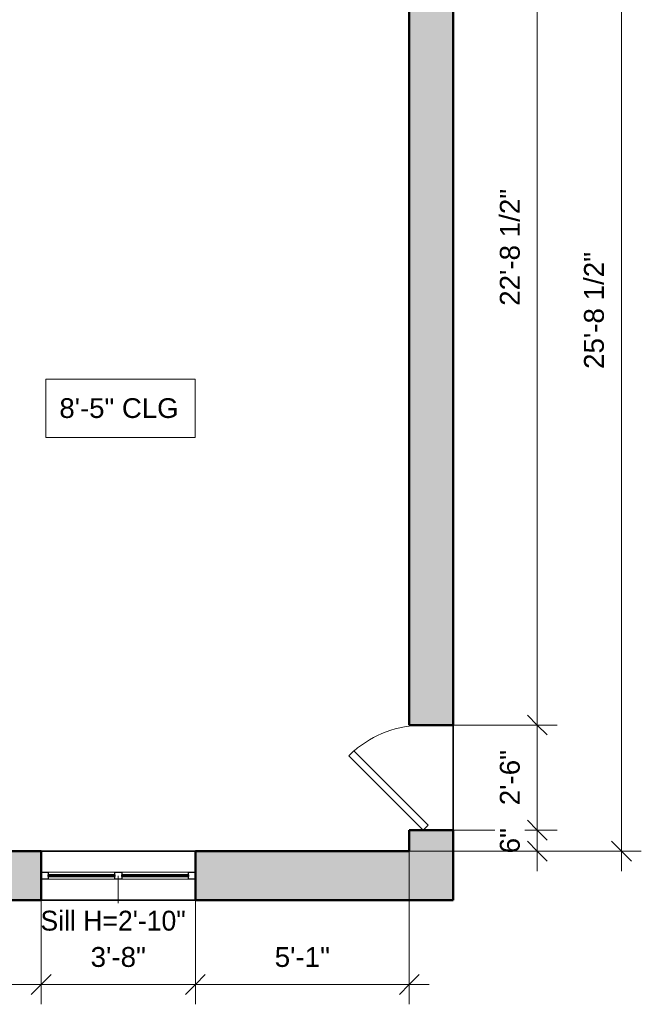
# Model space of a CAD drawing. Header units: inches. Extents: x -321 to 482, y -30 to 637.
# Tile 10 of 11: x 304 to 482, y -30 to 251. Entities that reach past the tile are written whole.
import ezdxf

# ---------------------------------------------------------------- set-up
doc = ezdxf.new("R2010")
doc.units = ezdxf.units.IN
doc.header["$MEASUREMENT"] = 0
for name, color, linetype, lineweight in [('A-ANNO-DIMS', 211, 'Continuous', 9), ('A-ANNO-DIMS-48', 211, 'Continuous', 9), ('A-DOOR', 31, 'Continuous', 18), ('A-FLOR', 192, 'Continuous', 18), ('A-GLAZ', 151, 'Continuous', 18), ('A-GLAZ-IDEN', 152, 'Continuous', 9), ('A-WALL', 113, 'Continuous', 18), ('A-WALL-PATT', 111, 'Continuous', 18), ('G-ANNO-TEXT', 231, 'Continuous', 9)]:
    doc.layers.add(name, color=color, linetype=linetype, lineweight=lineweight)
doc.styles.add('Arial_1', font='arial.ttf', dxfattribs={"height": 5.669291})
doc.styles.add('Arial_2', font='arial.ttf', dxfattribs={"height": 5.625})
doc.styles.add('Lato', font='Lato-Regular.ttf', dxfattribs={"height": 5.669291})
doc.dimstyles.new('Linear_-_3mm_Arial', dxfattribs={"dimscale": 12, "dimtxt": 5.784148, "dimasz": 0.472441, "dimexe": 0.472441, "dimexo": 0, "dimgap": 0.275591, "dimtad": 1, "dimrnd": 0.25, "dimzin": 3, "dimdsep": 46, "dimlunit": 4, "dimtxsty": 'Arial_1', "dimblk1": 'OBLIQUE', "dimblk2": 'OBLIQUE', "dimsah": 1, "dimcen": 0.09, "dimdle": 0.472441, "dimazin": 2, "dimtfac": 1, "dimtdec": 4, "dimtix": 1, "dimtmove": 0, "dimatfit": 3, "dimfxl": 1, "dimtvp": 1, "dimtfill": 1, "dimfrac": 2, "dimtolj": 1, "dimtzin": 0, "dimarcsym": 2})

# ---------------------------------------------------------------- blocks, each defined once
blk = doc.blocks.new('Window_5 - 3_-8_ x 3_-0_-440810-1-1st Floor Plan')
at = {"layer": 'A-GLAZ', "lineweight": 25}
for p, q in [((-21.5, 1), (-19.5, 1)), ((-21.5, -1), (-21.5, 1)), ((-19.5, 1), (-19.5, -1)), ((-0.5, 1), (1.5, 1)), ((-0.5, -1), (-0.5, 1)), ((1.5, 1), (1.5, -1)), ((20.5, 1), (22.5, 1)), ((20.5, -1), (20.5, 1)), ((22.5, 1), (22.5, -1)), ((-19.5, -1), (-21.5, -1)), ((1.5, -1), (-0.5, -1)), ((22.5, -1), (20.5, -1))]:
    blk.add_line(p, q, dxfattribs=at)
at = {"layer": 'A-GLAZ'}
for p, q in [((-0.5, 1), (-19.5, 1)), ((20.5, 1), (1.5, 1)), ((-19.5, -1), (-0.5, -1)), ((1.5, -1), (20.5, -1))]:
    blk.add_line(p, q, dxfattribs=at)
at = {"layer": 'A-GLAZ', "lineweight": 35}
for p, q in [((-19.5, -0.25), (-19.5, 0.25)), ((-19.5, 0.25), (-0.5, 0.25)), ((-0.5, 0.25), (-0.5, -0.25)), ((1.5, -0.25), (1.5, 0.25)), ((1.5, 0.25), (20.5, 0.25)), ((20.5, 0.25), (20.5, -0.25)), ((-0.5, -0.25), (-19.5, -0.25)), ((20.5, -0.25), (1.5, -0.25))]:
    blk.add_line(p, q, dxfattribs=at)
blk = doc.blocks.new('Door_1 - 2_-6_ X 6_-8_-473458-1-1st Floor Plan')
at = {"layer": 'A-DOOR', "lineweight": 35}
for p, q in [((13.59, -0.84), (-7.63, -22.05)), ((15, -2.25), (-6.21, -23.46)), ((15, -2.25), (13.59, -0.84)), ((-6.21, -23.46), (-7.63, -22.05))]:
    blk.add_line(p, q, dxfattribs=at)
at = {"layer": 'A-DOOR'}
blk.add_arc((15.07, -2.25), 30.07, 180, 221.0945, dxfattribs=at)
blk = doc.blocks.new('DIMBLOCK29-1-1st Floor Plan')
at = {"layer": 'A-ANNO-DIMS-48'}
for p, q in [((252, 14), (252, -29.67)), ((252, -24), (252, 14)), ((310.5, 0), (310.5, -29.67)), ((310.5, -24), (310.5, 0)), ((246.33, -24), (310.5, -24))]:
    blk.add_line(p, q, dxfattribs=at)
at = {"layer": 'A-ANNO-DIMS-48', "lineweight": 35}
for p, q in [((252, -24), (254.83, -21.17)), ((310.5, -24), (313.33, -21.17)), ((252, -24), (249.17, -26.83)), ((310.5, -24), (307.67, -26.83))]:
    blk.add_line(p, q, dxfattribs=at)
at = {"layer": 'A-ANNO-DIMS-48', "color": 0, "insert": (264.61, -13.33), "char_height": 5.669, "width": 39.9373, "attachment_point": 1, "line_spacing_factor": 0.941778, "style": 'Arial_1', "bg_fill": 3, "box_fill_scale": 1.25, "bg_fill_color": 256, "bg_fill_true_color": 13158600, "bg_fill_transparency": 0}
blk.add_mtext('4\'-10 1/2"', dxfattribs=at)
blk = doc.blocks.new('_Oblique')
at = {"color": 0, "linetype": 'ByBlock', "lineweight": -2}
blk.add_line((-0.5, -0.5), (0.5, 0.5), dxfattribs=at)
blk = doc.blocks.new('DIMBLOCK30-1-1st Floor Plan')
at = {"layer": 'A-ANNO-DIMS-48'}
for p, q in [((310.5, 0), (310.5, -29.67)), ((310.5, -24), (310.5, 0)), ((354.5, 0), (354.5, -29.67)), ((354.5, -24), (354.5, 0)), ((310.5, -24), (354.5, -24))]:
    blk.add_line(p, q, dxfattribs=at)
at = {"layer": 'A-ANNO-DIMS-48', "lineweight": 35}
for p, q in [((310.5, -24), (313.33, -21.17)), ((354.5, -24), (357.33, -21.17)), ((310.5, -24), (307.67, -26.83)), ((354.5, -24), (351.67, -26.83))]:
    blk.add_line(p, q, dxfattribs=at)
at = {"layer": 'A-ANNO-DIMS-48', "color": 0, "insert": (324.62, -13.33), "char_height": 5.669, "width": 18.9008, "attachment_point": 1, "line_spacing_factor": 0.941778, "style": 'Arial_1', "bg_fill": 3, "box_fill_scale": 1.25, "bg_fill_color": 256, "bg_fill_true_color": 13158600, "bg_fill_transparency": 0}
blk.add_mtext('3\'-8"', dxfattribs=at)
blk = doc.blocks.new('DIMBLOCK31-1-1st Floor Plan')
at = {"layer": 'A-ANNO-DIMS-48'}
for p, q in [((415.5, 14), (415.5, -29.67)), ((415.5, -24), (415.5, 14)), ((354.5, 0), (354.5, -29.67)), ((354.5, -24), (354.5, 0)), ((354.5, -24), (421.17, -24))]:
    blk.add_line(p, q, dxfattribs=at)
at = {"layer": 'A-ANNO-DIMS-48', "lineweight": 35}
for p, q in [((354.5, -24), (357.33, -21.17)), ((415.5, -24), (418.33, -21.17)), ((354.5, -24), (351.67, -26.83)), ((415.5, -24), (412.67, -26.83))]:
    blk.add_line(p, q, dxfattribs=at)
at = {"layer": 'A-ANNO-DIMS-48', "color": 0, "insert": (377.12, -13.33), "char_height": 5.669, "width": 18.9008, "attachment_point": 1, "line_spacing_factor": 0.941778, "style": 'Arial_1', "bg_fill": 3, "box_fill_scale": 1.25, "bg_fill_color": 256, "bg_fill_true_color": 13158600, "bg_fill_transparency": 0}
blk.add_mtext('5\'-1"', dxfattribs=at)
blk = doc.blocks.new('DIMBLOCK32-1-1st Floor Plan')
at = {"layer": 'A-ANNO-DIMS-48'}
for p, q in [((452, 328.17), (452, 50)), ((415.5, 322.5), (457.67, 322.5)), ((452, 322.5), (415.5, 322.5)), ((423.91, 50), (457.67, 50)), ((452, 50), (423.91, 50))]:
    blk.add_line(p, q, dxfattribs=at)
at = {"layer": 'A-ANNO-DIMS-48', "lineweight": 35}
for p, q in [((452, 322.5), (449.17, 325.33)), ((452, 322.5), (454.83, 319.67)), ((452, 50), (449.17, 52.83)), ((452, 50), (454.83, 47.17))]:
    blk.add_line(p, q, dxfattribs=at)
at = {"layer": 'A-ANNO-DIMS-48', "color": 0, "insert": (441.33, 169.61), "char_height": 5.669, "width": 39.9373, "attachment_point": 1, "rotation": 90, "line_spacing_factor": 0.941778, "style": 'Arial_1', "bg_fill": 3, "box_fill_scale": 1.25, "bg_fill_color": 256, "bg_fill_true_color": 13158600, "bg_fill_transparency": 0}
blk.add_mtext('22\'-8 1/2"', dxfattribs=at)
blk = doc.blocks.new('DIMBLOCK33-1-1st Floor Plan')
at = {"layer": 'A-ANNO-DIMS-48', "lineweight": 35}
for p, q in [((452, 50), (449.17, 52.83)), ((452, 50), (454.83, 47.17)), ((452, 20), (449.17, 22.83)), ((452, 20), (454.83, 17.17))]:
    blk.add_line(p, q, dxfattribs=at)
at = {"layer": 'A-ANNO-DIMS-48'}
for p, q in [((423.91, 50), (457.67, 50)), ((452, 50), (423.91, 50)), ((452, 50), (452, 20)), ((423.91, 20), (457.67, 20)), ((452, 20), (423.91, 20))]:
    blk.add_line(p, q, dxfattribs=at)
at = {"layer": 'A-ANNO-DIMS-48', "color": 0, "insert": (441.33, 27.12), "char_height": 5.669, "width": 18.9008, "attachment_point": 1, "rotation": 90, "line_spacing_factor": 0.941778, "style": 'Arial_1', "bg_fill": 3, "box_fill_scale": 1.25, "bg_fill_color": 256, "bg_fill_true_color": 13158600, "bg_fill_transparency": 0}
blk.add_mtext('2\'-6"', dxfattribs=at)
blk = doc.blocks.new('DIMBLOCK34-1-1st Floor Plan')
at = {"layer": 'A-ANNO-DIMS-48', "lineweight": 35}
for p, q in [((452, 20), (449.17, 22.83)), ((452, 20), (454.83, 17.17)), ((452, 14), (449.17, 16.83)), ((452, 14), (454.83, 11.17))]:
    blk.add_line(p, q, dxfattribs=at)
at = {"layer": 'A-ANNO-DIMS-48'}
for p, q in [((423.91, 20), (457.67, 20)), ((452, 20), (423.91, 20)), ((452, 20), (452, 8.33)), ((415.5, 14), (457.67, 14)), ((452, 14), (415.5, 14))]:
    blk.add_line(p, q, dxfattribs=at)
at = {"layer": 'A-ANNO-DIMS-48', "color": 0, "insert": (441.33, 13.4), "char_height": 5.669, "width": 8.6495, "attachment_point": 1, "rotation": 90, "line_spacing_factor": 0.941778, "style": 'Arial_1', "bg_fill": 3, "box_fill_scale": 1.25, "bg_fill_color": 256, "bg_fill_true_color": 13158600, "bg_fill_transparency": 0}
blk.add_mtext('6"', dxfattribs=at)
blk = doc.blocks.new('DIMBLOCK35-1-1st Floor Plan')
at = {"layer": 'A-ANNO-DIMS-48'}
for p, q in [((476, 328.17), (476, 8.33)), ((415.5, 322.5), (481.67, 322.5)), ((476, 322.5), (415.5, 322.5)), ((415.5, 14), (481.67, 14)), ((476, 14), (415.5, 14))]:
    blk.add_line(p, q, dxfattribs=at)
at = {"layer": 'A-ANNO-DIMS-48', "lineweight": 35}
for p, q in [((476, 322.5), (473.17, 325.33)), ((476, 322.5), (478.83, 319.67)), ((476, 14), (473.17, 16.83)), ((476, 14), (478.83, 11.17))]:
    blk.add_line(p, q, dxfattribs=at)
at = {"layer": 'A-ANNO-DIMS-48', "color": 0, "insert": (465.33, 151.61), "char_height": 5.669, "width": 39.9373, "attachment_point": 1, "rotation": 90, "line_spacing_factor": 0.941778, "style": 'Arial_1', "bg_fill": 3, "box_fill_scale": 1.25, "bg_fill_color": 256, "bg_fill_true_color": 13158600, "bg_fill_transparency": 0}
blk.add_mtext('25\'-8 1/2"', dxfattribs=at)

msp = doc.modelspace()

# ---------------------------------------------------------------- hatches: boundary and pattern name
at = {"layer": 'A-WALL-PATT'}
h = msp.add_hatch(color=256, dxfattribs=at)
h.paths.add_polyline_path([(415.5, 0), (428, 0), (428, 20), (415.5, 20), (415.5, 14)])
h.paths.add_polyline_path([(415.5, 50), (428, 50), (428, 337.5), (415.5, 337.5), (415.5, 304.018)])
h = msp.add_hatch(color=256, dxfattribs=at)
h.paths.add_polyline_path([(300.741, 0), (310.5, 0), (310.5, 14), (252, 14), (252, 0)])
h.paths.add_polyline_path([(415.5, 0), (415.5, 14), (354.5, 14), (354.5, 0)])

# ---------------------------------------------------------------- linework, layer by layer
at = {"layer": 'A-FLOR', "lineweight": 35}
msp.add_line((428, 20), (428, 50), dxfattribs=at)
at = {"layer": 'A-GLAZ-IDEN', "lineweight": 18}
msp.add_line((332.5, 7), (332.5, -0.767), dxfattribs=at)
at = {"layer": 'A-WALL', "lineweight": 50}
for p, q in [((428, 50), (428, 337.5)), ((415.5, 322.5), (415.5, 50)), ((415.5, 50), (428, 50)), ((428, 20), (415.5, 20)), ((415.5, 20), (415.5, 14)), ((428, 0), (428, 20)), ((310.5, 14), (252, 14)), ((310.5, 0), (310.5, 14)), ((415.5, 14), (354.5, 14)), ((354.5, 14), (354.5, 0)), ((0.001, 0), (310.5, 0)), ((354.5, 0), (428, 0))]:
    msp.add_line(p, q, dxfattribs=at)
at = {"layer": 'A-WALL', "lineweight": 35}
for p, q in [((310.5, 14), (354.5, 14)), ((354.5, 0), (310.5, 0))]:
    msp.add_line(p, q, dxfattribs=at)
at = {"layer": 'G-ANNO-TEXT', "color": 7, "flags": 128}
msp.add_lwpolyline([(311.88, 148.714), (354.426, 148.714), (354.426, 132.039), (311.88, 132.039)], close=True, dxfattribs=at)

# ---------------------------------------------------------------- block references
at = {"layer": 'A-DOOR', "lineweight": 35, "rotation": 270}
msp.add_blockref('Door_1 - 2_-6_ X 6_-8_-473458-1-1st Floor Plan', (421.75, 35), dxfattribs=at)
at = {"layer": 'A-GLAZ', "lineweight": 35, "rotation": 180}
msp.add_blockref('Window_5 - 3_-8_ x 3_-0_-440810-1-1st Floor Plan', (333, 7), dxfattribs=at)

# ---------------------------------------------------------------- texts
at = {"layer": 'A-GLAZ-IDEN', "insert": (310.314, -2.973), "char_height": 5.66929, "width": 53.631, "attachment_point": 1, "style": 'Lato'}
msp.add_mtext('Sill H=2\'-10"', dxfattribs=at)
at = {"layer": 'G-ANNO-TEXT', "color": 7, "insert": (315.72, 143.249), "char_height": 5.625, "width": 42.117, "attachment_point": 1, "style": 'Arial_2'}
msp.add_mtext('8\'-5" CLG', dxfattribs=at)

# ---------------------------------------------------------------- next in the draw order: dimensions: what is measured, and where the dimension line sits
at = {"layer": 'A-ANNO-DIMS'}
dim = msp.add_linear_dim(base=(452, 50), p1=(415.5, 322.5), p2=(423.908, 50), angle=90, dimstyle='Linear_-_3mm_Arial', override={"dimpost": '<>', "dimfxl": 272.629674}, dxfattribs=at)
dim.commit()
dim.dimension.update_dxf_attribs({"geometry": 'DIMBLOCK32-1-1st Floor Plan', "text_midpoint": (445.762, 186.25)})
dim = msp.add_linear_dim(base=(310.5, -24), p1=(252, 14), p2=(310.5, 0), dimstyle='Linear_-_3mm_Arial', override={"dimpost": '<>', "dimfxl": 60.151891}, dxfattribs=at)
dim.commit()
dim.dimension.update_dxf_attribs({"geometry": 'DIMBLOCK29-1-1st Floor Plan', "text_midpoint": (281.25, -17.762)})

# ---------------------------------------------------------------- next in the draw order: dimensions: what is measured, and where the dimension line sits
dim = msp.add_linear_dim(base=(452, 20), p1=(423.908, 50), p2=(423.908, 20), angle=90, dimstyle='Linear_-_3mm_Arial', override={"dimpost": '<>', "dimfxl": 30}, dxfattribs=at)
dim.commit()
dim.dimension.update_dxf_attribs({"geometry": 'DIMBLOCK33-1-1st Floor Plan', "text_midpoint": (445.798, 35)})
dim = msp.add_linear_dim(base=(354.5, -24), p1=(310.5, 0), p2=(354.5, 0), dimstyle='Linear_-_3mm_Arial', override={"dimpost": '<>', "dimfxl": 44}, dxfattribs=at)
dim.commit()
dim.dimension.update_dxf_attribs({"geometry": 'DIMBLOCK30-1-1st Floor Plan', "text_midpoint": (332.5, -17.796)})

# ---------------------------------------------------------------- next in the draw order: dimensions: what is measured, and where the dimension line sits
dim = msp.add_linear_dim(base=(415.5, -24), p1=(354.5, 0), p2=(415.5, 14), dimstyle='Linear_-_3mm_Arial', override={"dimpost": '<>', "dimfxl": 62.585941}, dxfattribs=at)
dim.commit()
dim.dimension.update_dxf_attribs({"geometry": 'DIMBLOCK31-1-1st Floor Plan', "text_midpoint": (385, -17.798)})

# ---------------------------------------------------------------- next in the draw order: dimensions: what is measured, and where the dimension line sits
dim = msp.add_linear_dim(base=(452, 14), p1=(423.908, 20), p2=(415.5, 14), angle=90, dimstyle='Linear_-_3mm_Arial', override={"dimpost": '<>', "dimfxl": 10.329042}, dxfattribs=at)
dim.commit()
dim.dimension.update_dxf_attribs({"geometry": 'DIMBLOCK34-1-1st Floor Plan', "text_midpoint": (445.798, 17)})

# ---------------------------------------------------------------- next in the draw order: dimensions: what is measured, and where the dimension line sits
dim = msp.add_linear_dim(base=(476, 14), p1=(415.5, 322.5), p2=(415.5, 14), angle=90, dimstyle='Linear_-_3mm_Arial', override={"dimpost": '<>', "dimfxl": 308.5}, dxfattribs=at)
dim.commit()
dim.dimension.update_dxf_attribs({"geometry": 'DIMBLOCK35-1-1st Floor Plan', "text_midpoint": (469.762, 168.25)})

doc.saveas('drawing.dxf')
